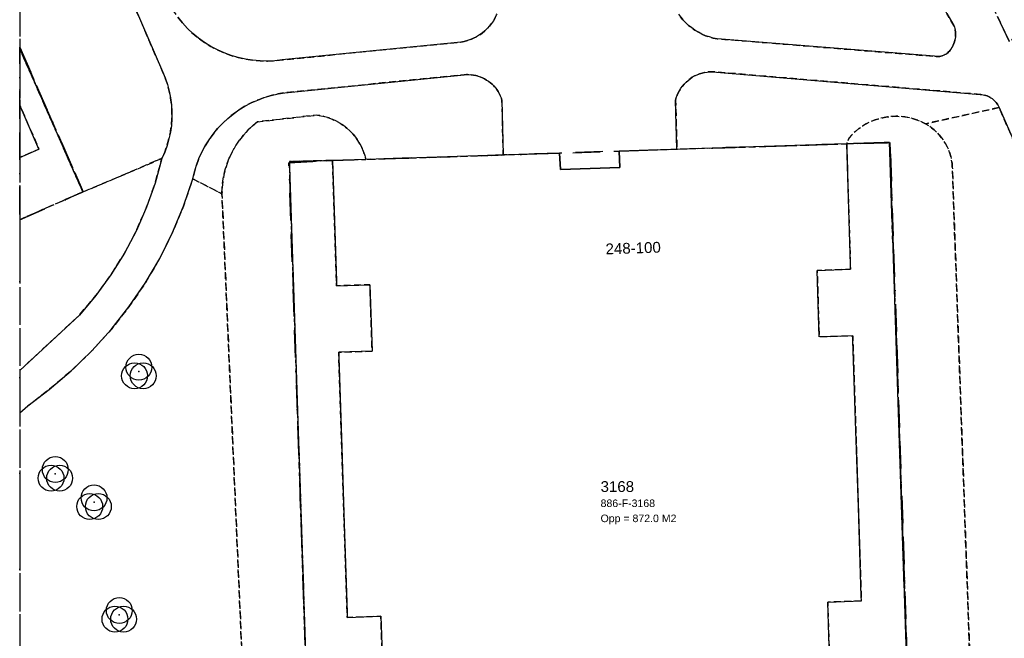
# Model space of a CAD drawing. Header units: millimetres. Extents: x 147731170 to 148246816, y 410327848 to 410827848.
# Tile 18 of 79: x 147731816 to 147777500, y 410640043 to 410668735. Entities that reach past the tile are written whole.
import ezdxf

# ---------------------------------------------------------------- set-up
doc = ezdxf.new("R2010")
doc.units = ezdxf.units.MM
doc.header["$LTSCALE"] = 100
for name, pattern in [('BORDER', [44.45, 12.7, -6.35, 12.7, -6.35, 0, -6.35]), ('HIDDEN', [9.525, 6.35, -3.175]), ('HIDDEN2', [4.7625, 3.175, -1.5875])]:
    doc.linetypes.add(name, pattern=pattern)
for name, color, linetype in [('ADRES_HUISNUMMER', 1, 'Continuous'), ('BEGROEIDTERREINDEEL', 3, 'HIDDEN2'), ('KADASTRALE_CODE', 7, 'Continuous'), ('KADASTRALE_OPPERVLAK', 7, 'Continuous'), ('ONBEGROEIDTERREINDEEL', 15, 'HIDDEN2'), ('PAND', 240, 'Continuous'), ('PERCEEL', 210, 'BORDER'), ('PERCEELNUMMER', 7, 'Continuous'), ('RASTERVERDELING', 8, 'HIDDEN'), ('SCHEIDING', 14, 'HIDDEN2'), ('VEGETATIEOBJECT', 92, 'Continuous'), ('WEGDEEL', 8, 'Continuous')]:
    doc.layers.add(name, color=color, linetype=linetype)
doc.styles.get("Standard").update_dxf_attribs({"font": 'arial.ttf'})

# ---------------------------------------------------------------- blocks, each defined once
blk = doc.blocks.new('VEGETATIEOBJECT')
for centre in [(0, 200), (-200, -200), (200, -200)]:
    blk.add_circle(centre, 600)
blk.add_point((0, 0))

msp = doc.modelspace()

# ---------------------------------------------------------------- linework, layer by layer
at = {"layer": 'BEGROEIDTERREINDEEL', "flags": 128}
for points in [[(147782966, 410671986), (147793701, 410680479), (147792201, 410682401), (147791915, 410682782), (147791615, 410683151), (147791301, 410683508), (147790973, 410683853), (147790632, 410684185), (147790279, 410684503), (147789913, 410684808), (147789752, 410684931), (147789582, 410685042), (147789405, 410685141), (147789221, 410685226), (147789032, 410685298), (147788837, 410685356), (147788639, 410685399), (147788439, 410685429), (147788237, 410685443), (147788034, 410685444), (147787832, 410685429), (147787631, 410685400), (147787433, 410685356), (147785299, 410684382), (147783132, 410683484), (147780934, 410682664), (147778709, 410681922), (147776458, 410681260), (147774186, 410680679), (147771894, 410680178), (147771817, 410680055), (147771749, 410679927), (147771689, 410679794), (147771638, 410679658), (147771597, 410679519), (147771565, 410679377), (147771543, 410679234), (147771530, 410679089), (147771527, 410678944), (147771533, 410678799), (147771550, 410678655), (147771576, 410678512), (147771611, 410678371), (147771656, 410678233), (147771710, 410678098), (147771773, 410677967), (147771845, 410677841), (147773447, 410675645), (147773825, 410675126), (147774188, 410674596), (147774534, 410674055), (147774863, 410673504), (147775176, 410672943), (147775471, 410672373), (147775749, 410671794), (147776038, 410671213), (147776325, 410670631), (147776611, 410670049), (147776896, 410669466), (147777179, 410668883), (147777461, 410668299), (147777742, 410667714), (147782966, 410671986)], [(147752285, 410667697), (147752438, 410667725), (147752588, 410667765), (147752735, 410667815), (147752878, 410667875), (147753016, 410667945), (147753149, 410668026), (147753276, 410668115), (147753396, 410668213), (147753509, 410668320), (147753614, 410668435), (147753711, 410668556), (147753798, 410668685), (147753876, 410668819), (147753944, 410668958), (147754002, 410669102), (147754050, 410669250), (147754087, 410669401), (147753827, 410677420), (147753821, 410677623), (147753800, 410677825), (147753765, 410678024), (147753715, 410678221), (147753652, 410678414), (147753575, 410678602), (147753485, 410678784), (147753383, 410678959), (147753268, 410679126), (147753141, 410679284), (147753003, 410679433), (147752856, 410679572), (147752698, 410679700), (147752532, 410679817), (147752358, 410679921), (147747833, 410680735), (147747479, 410680755), (147747125, 410680753), (147746771, 410680731), (147746419, 410680687), (147746070, 410680623), (147745726, 410680537), (147745388, 410680432), (147745056, 410680306), (147744733, 410680161), (147737180, 410676804), (147737079, 410676725), (147736984, 410676639), (147736894, 410676547), (147736811, 410676449), (147736734, 410676347), (147736664, 410676239), (147736601, 410676127), (147736546, 410676011), (147736499, 410675892), (147736460, 410675770), (147736428, 410675645), (147736405, 410675519), (147736391, 410675391), (147736384, 410675263), (147736386, 410675135), (147736397, 410675007), (147736416, 410674880), (147738365, 410670365), (147738481, 410670042), (147738618, 410669728), (147738776, 410669423), (147738954, 410669130), (147739152, 410668849), (147739367, 410668583), (147739600, 410668331), (147739850, 410668095), (147740114, 410667877), (147740393, 410667677), (147740684, 410667496), (147740987, 410667335), (147741300, 410667195), (147741622, 410667075), (147741951, 410666978), (147742286, 410666903), (147742625, 410666851), (147742967, 410666821), (147743310, 410666814), (147743652, 410666831), (147743993, 410666870), (147752285, 410667697)], [(147766182, 410679367), (147763232, 410679021), (147763134, 410679011), (147763037, 410678994), (147762941, 410678970), (147762847, 410678941), (147762755, 410678905), (147762665, 410678863), (147762579, 410678815), (147762496, 410678762), (147762417, 410678703), (147762342, 410678639), (147762271, 410678570), (147762205, 410678496), (147762144, 410678419), (147762089, 410678337), (147762039, 410678252), (147761995, 410678164), (147761956, 410678073), (147761924, 410677979), (147761899, 410677884), (147761879, 410677787), (147761867, 410677689), (147761860, 410677591), (147761861, 410677492), (147761868, 410677394), (147761881, 410677296), (147762112, 410669510), (147762186, 410669341), (147762271, 410669177), (147762367, 410669019), (147762474, 410668869), (147762591, 410668726), (147762717, 410668592), (147762853, 410668466), (147762996, 410668351), (147763148, 410668245), (147763306, 410668150), (147763470, 410668066), (147763640, 410667994), (147763815, 410667934), (147763993, 410667886), (147764174, 410667850), (147774254, 410667036), (147774305, 410667028), (147774356, 410667024), (147774407, 410667023), (147774459, 410667026), (147774510, 410667033), (147774560, 410667043), (147774610, 410667056), (147774658, 410667073), (147774705, 410667093), (147774751, 410667116), (147774795, 410667143), (147774837, 410667172), (147774877, 410667205), (147774915, 410667240), (147774950, 410667277), (147774982, 410667317), (147775012, 410667359), (147775056, 410667423), (147775095, 410667491), (147775129, 410667560), (147775159, 410667632), (147775185, 410667706), (147775205, 410667781), (147775220, 410667857), (147775230, 410667934), (147775235, 410668012), (147775235, 410668089), (147775230, 410668167), (147775220, 410668244), (147775205, 410668320), (147775184, 410668395), (147775159, 410668469), (147774838, 410669015), (147774514, 410669559), (147774188, 410670102), (147773860, 410670643), (147773529, 410671183), (147773195, 410671721), (147772859, 410672258), (147772156, 410673238), (147771425, 410674197), (147770666, 410675135), (147769880, 410676050), (147769068, 410676941), (147768230, 410677809), (147767367, 410678652), (147767222, 410678789), (147767067, 410678916), (147766904, 410679031), (147766733, 410679134), (147766555, 410679225), (147766371, 410679303), (147766182, 410679367)], [(147735130, 410674010), (147735075, 410674122), (147735012, 410674230), (147734941, 410674333), (147734864, 410674432), (147734780, 410674524), (147734690, 410674611), (147734595, 410674692), (147734494, 410674765), (147734388, 410674832), (147734278, 410674891), (147734164, 410674943), (147734047, 410674986), (147733927, 410675022), (147733805, 410675049), (147733681, 410675068), (147733557, 410675078), (147733432, 410675079), (147733307, 410675073), (147733183, 410675057), (147731816, 410674452), (147731816, 410667403), (147734746, 410660747), (147738414, 410662301), (147738543, 410662594), (147738652, 410662895), (147738740, 410663202), (147738807, 410663515), (147738853, 410663832), (147738877, 410664150), (147738880, 410664470), (147738860, 410664790), (147738820, 410665107), (147738758, 410665421), (147738674, 410665730), (147738570, 410666032), (147738446, 410666327), (147735130, 410674010)], [(147741201, 410660660), (147741211, 410660956), (147741241, 410661251), (147741293, 410661544), (147741365, 410661831), (147741457, 410662113), (147741569, 410662388), (147741700, 410662654), (147741850, 410662910), (147742017, 410663155), (147742201, 410663387), (147742401, 410663606), (147742617, 410663810), (147742846, 410663998), (147745602, 410664312), (147745792, 410664281), (147745979, 410664237), (147746163, 410664180), (147746341, 410664110), (147746515, 410664027), (147746682, 410663931), (147746842, 410663824), (147746993, 410663706), (147747136, 410663577), (147747269, 410663439), (147747392, 410663291), (147747504, 410663135), (147747605, 410662971), (147747693, 410662800), (147747769, 410662623), (147747832, 410662442), (147747882, 410662256), (147754253, 410662461), (147754192, 410665005), (147754157, 410665108), (147754116, 410665209), (147754068, 410665307), (147754014, 410665402), (147753953, 410665492), (147753887, 410665579), (147753815, 410665661), (147753738, 410665738), (147753656, 410665810), (147753570, 410665877), (147753479, 410665938), (147753385, 410665992), (147753287, 410666040), (147753186, 410666082), (147753083, 410666117), (147752978, 410666145), (147752871, 410666166), (147752763, 410666181), (147752654, 410666188), (147752545, 410666187), (147752436, 410666180), (147744125, 410665349), (147743801, 410665296), (147743480, 410665221), (147743166, 410665126), (147742858, 410665010), (147742558, 410664875), (147742268, 410664720), (147741989, 410664547), (147741721, 410664356), (147741467, 410664148), (147741226, 410663924), (147741001, 410663684), (147740792, 410663431), (147740600, 410663164), (147740425, 410662885), (147740270, 410662596), (147740133, 410662297), (147740016, 410661989), (147739920, 410661675), (147739844, 410661355), (147741201, 410660660)], [(147762313, 410662729), (147770187, 410662978), (147770300, 410663263), (147770439, 410663413), (147770589, 410663553), (147770749, 410663682), (147770917, 410663800), (147771093, 410663905), (147771277, 410663997), (147771466, 410664075), (147771661, 410664140), (147771859, 410664191), (147772061, 410664228), (147772265, 410664250), (147772470, 410664257), (147772675, 410664250), (147772879, 410664228), (147773081, 410664192), (147773280, 410664141), (147773474, 410664076), (147773664, 410663998), (147773847, 410663906), (147777257, 410664665), (147777229, 410664725), (147777198, 410664782), (147777162, 410664838), (147777123, 410664891), (147777081, 410664941), (147777035, 410664989), (147776987, 410665033), (147776935, 410665074), (147776881, 410665112), (147776825, 410665146), (147776766, 410665176), (147776706, 410665202), (147776644, 410665224), (147776580, 410665242), (147776516, 410665256), (147776451, 410665265), (147776385, 410665270), (147763962, 410666322), (147763839, 410666319), (147763716, 410666308), (147763595, 410666288), (147763475, 410666260), (147763357, 410666223), (147763243, 410666178), (147763132, 410666125), (147763024, 410666064), (147762922, 410665996), (147762824, 410665921), (147762732, 410665839), (147762647, 410665751), (147762567, 410665657), (147762495, 410665557), (147762429, 410665453), (147762371, 410665344), (147762321, 410665231), (147762280, 410665115), (147762246, 410664997), (147762313, 410662729)], [(147777257, 410664665), (147773847, 410663906), (147773987, 410663820), (147774121, 410663725), (147774248, 410663622), (147774368, 410663510), (147774480, 410663390), (147774585, 410663263), (147774680, 410663130), (147774766, 410662990), (147774843, 410662845), (147774910, 410662695), (147774967, 410662541), (147775013, 410662384), (147775049, 410662224), (147775074, 410662061), (147775088, 410661898), (147776146, 410632276), (147776058, 410631949), (147775948, 410631630), (147775816, 410631318), (147775663, 410631017), (147775489, 410630727), (147775295, 410630450), (147775083, 410630187), (147774852, 410629939), (147774606, 410629708), (147774343, 410629495), (147774067, 410629300), (147773777, 410629125), (147773476, 410628971), (147773165, 410628838), (147772846, 410628727), (147758665, 410628355), (147745726, 410627962), (147745443, 410628048), (147745167, 410628151), (147744898, 410628273), (147744637, 410628413), (147744387, 410628569), (147744147, 410628742), (147743919, 410628930), (147743704, 410629132), (147743503, 410629349), (147743316, 410629578), (147743146, 410629819), (147742991, 410630071), (147742853, 410630332), (147742733, 410630602), (147742631, 410630879), (147742547, 410631162), (147742483, 410631450), (147742437, 410631742), (147742411, 410632037), (147742404, 410632332), (147742417, 410632627), (147741201, 410660660), (147739844, 410661355), (147739418, 410660091), (147738906, 410658858), (147738312, 410657664), (147737638, 410656512), (147736886, 410655410), (147736061, 410654361), (147735166, 410653371), (147734206, 410652445), (147733185, 410651586), (147732201, 410650821), (147731816, 410650507), (147731816, 410627363), (147751932, 410611342), (147751625, 410611736), (147787578, 410639753), (147786333, 410641319), (147785187, 410642958), (147784143, 410644665), (147783205, 410646432), (147782377, 410648254), (147781663, 410650122), (147781064, 410652031), (147780735, 410653893), (147780334, 410655741), (147779860, 410657571), (147779315, 410659382), (147778698, 410661169), (147778012, 410662931), (147777257, 410664665)], [(147775088, 410661898), (147775074, 410662061), (147775049, 410662224), (147775013, 410662384), (147774967, 410662541), (147774910, 410662695), (147774843, 410662845), (147774766, 410662990), (147774680, 410663130), (147774585, 410663263), (147774480, 410663390), (147774368, 410663510), (147774248, 410663622), (147774121, 410663725), (147773987, 410663820), (147773847, 410663906), (147773664, 410663998), (147773474, 410664076), (147773280, 410664141), (147773081, 410664192), (147772879, 410664228), (147772675, 410664250), (147772470, 410664257), (147772265, 410664250), (147772061, 410664228), (147771859, 410664191), (147771661, 410664140), (147771466, 410664075), (147771277, 410663997), (147771093, 410663905), (147770917, 410663800), (147770749, 410663682), (147770589, 410663553), (147770439, 410663413), (147770300, 410663263), (147770187, 410662978), (147772176, 410663043), (147773210, 410631812), (147745350, 410630904), (147744329, 410662154), (147746333, 410662206), (147747882, 410662256), (147747832, 410662442), (147747769, 410662623), (147747693, 410662800), (147747605, 410662971), (147747504, 410663135), (147747392, 410663291), (147747269, 410663439), (147747136, 410663577), (147746993, 410663706), (147746842, 410663824), (147746682, 410663931), (147746515, 410664027), (147746341, 410664110), (147746163, 410664180), (147745979, 410664237), (147745792, 410664281), (147745602, 410664312), (147742846, 410663998), (147742617, 410663810), (147742401, 410663606), (147742201, 410663387), (147742017, 410663155), (147741850, 410662910), (147741700, 410662654), (147741569, 410662388), (147741457, 410662113), (147741365, 410661831), (147741293, 410661544), (147741241, 410661251), (147741211, 410660956), (147741201, 410660660), (147742417, 410632627), (147742404, 410632332), (147742411, 410632037), (147742437, 410631742), (147742483, 410631450), (147742547, 410631162), (147742631, 410630879), (147742733, 410630602), (147742853, 410630332), (147742991, 410630071), (147743146, 410629819), (147743316, 410629578), (147743503, 410629349), (147743704, 410629132), (147743919, 410628930), (147744147, 410628742), (147744387, 410628569), (147744637, 410628413), (147744898, 410628273), (147745167, 410628151), (147745443, 410628048), (147745726, 410627962), (147758665, 410628355), (147772846, 410628727), (147773165, 410628838), (147773476, 410628971), (147773777, 410629125), (147774067, 410629300), (147774343, 410629495), (147774606, 410629708), (147774852, 410629939), (147775083, 410630187), (147775295, 410630450), (147775489, 410630727), (147775663, 410631017), (147775816, 410631318), (147775948, 410631630), (147776058, 410631949), (147776146, 410632276), (147775088, 410661898)], [(147731816, 410652469), (147734584, 410655033), (147735351, 410655938), (147736050, 410656896), (147736678, 410657902), (147737231, 410658951), (147737707, 410660038), (147738101, 410661157), (147738414, 410662301), (147734746, 410660747), (147731816, 410659459), (147731816, 410652469)]]:
    msp.add_lwpolyline(points, dxfattribs=at)
at = {"layer": 'ONBEGROEIDTERREINDEEL', "flags": 128}
for points in [[(147731816, 410659459), (147734746, 410660747), (147731816, 410667403), (147731816, 410664775), (147732710, 410662737), (147731816, 410662344), (147731816, 410659459)], [(147746513, 410656604), (147746333, 410662206), (147744329, 410662154), (147745350, 410630904), (147773210, 410631812), (147772176, 410663043), (147770187, 410662978), (147770356, 410657381), (147770363, 410657163), (147768816, 410657109), (147768915, 410654027), (147770470, 410654077), (147770478, 410653840), (147770612, 410649669), (147770727, 410646127), (147770860, 410641994), (147770867, 410641778), (147769307, 410641719), (147769407, 410638634), (147770970, 410638687), (147770978, 410638463), (147771126, 410634090), (147762759, 410633817), (147755750, 410633589), (147747276, 410633313), (147747119, 410637703), (147747111, 410637930), (147748674, 410637983), (147748574, 410641069), (147747014, 410641010), (147747006, 410641243), (147746874, 410645357), (147746759, 410648899), (147746625, 410653064), (147746617, 410653309), (147748166, 410653358), (147748067, 410656441), (147746520, 410656391), (147746513, 410656604)]]:
    msp.add_lwpolyline(points, dxfattribs=at)
at = {"layer": 'PAND', "flags": 128}
for points in [[(147731816, 410662344), (147732710, 410662737), (147731816, 410664775), (147731816, 410662344)], [(147769407, 410638634), (147769307, 410641719), (147770867, 410641778), (147770860, 410641994), (147770727, 410646127), (147770612, 410649669), (147770478, 410653840), (147770470, 410654077), (147768915, 410654027), (147768816, 410657109), (147770363, 410657163), (147770356, 410657381), (147770187, 410662978), (147759636, 410662644), (147759660, 410661874), (147756902, 410661782), (147756866, 410662545), (147747882, 410662256), (147746333, 410662206), (147746513, 410656604), (147746520, 410656391), (147748067, 410656441), (147748166, 410653358), (147746617, 410653309), (147746625, 410653064), (147746759, 410648899), (147746874, 410645357), (147747006, 410641243), (147747014, 410641010), (147748574, 410641069), (147748674, 410637983)]]:
    msp.add_lwpolyline(points, dxfattribs=at)
at = {"layer": 'PERCEEL', "flags": 128}
for points in [[(147731816, 410557429), (147739184, 410550715), (147743608, 410546683), (147745553, 410544911), (147806057, 410489776), (147820962, 410476194), (147833761, 410473437), (147864868, 410470702), (147887042, 410468695), (147889280, 410468722), (147889180, 410468781), (147885967, 410470779), (147882797, 410472842), (147879670, 410474971), (147876587, 410477165), (147873551, 410479422), (147870563, 410481741), (147861137, 410489234), (147858302, 410491565), (147855515, 410493954), (147852779, 410496400), (147850093, 410498901), (147847459, 410501457), (147844878, 410504067), (147833540, 410515379), (147830656, 410518158), (147827732, 410520895), (147824767, 410523588), (147817362, 410530327), (147814444, 410533072), (147811572, 410535866), (147808748, 410538709), (147805973, 410541599), (147803247, 410544535), (147790647, 410558339), (147783252, 410566441), (147816591, 410595343), (147818011, 410599033), (147851533, 410627456), (147853137, 410630098), (147865327, 410639289), (147865338, 410639297), (147864837, 410639948), (147864802, 410639993), (147863794, 410641305), (147899558, 410668880), (147939554, 410699692), (147939580, 410699669), (147945395, 410704135), (147952550, 410709650), (147954726, 410709238), (147954762, 410709231), (147967817, 410706824), (147971413, 410706161), (147988277, 410703054), (147998437, 410701813), (147999144, 410701705), (148026887, 410671549), (148040397, 410656826), (148040469, 410656889), (148049034, 410647103), (148055826, 410639399), (148065960, 410627823), (148065932, 410627787), (148073607, 410619017), (148080915, 410610630), (148082093, 410611648), (148083234, 410612634), (148083288, 410612681), (148089815, 410605254), (148101146, 410592361), (148115356, 410576112), (148115204, 410575963), (148124565, 410565341), (148129740, 410559446), (148127296, 410557236), (148124443, 410554655), (148132486, 410545629), (148139507, 410537708), (148144184, 410532207), (148137438, 410525343), (148137928, 410524786), (148147143, 410529998), (148148144, 410530628), (148151552, 410532743), (148160825, 410538289), (148168654, 410546537), (148180765, 410559458), (148183890, 410556241), (148186392, 410558246), (148185863, 410558994), (148184412, 410557953), (148175571, 410570342), (148176980, 410571347), (148170049, 410581086), (148166704, 410576538), (148166459, 410576205), (148165491, 410574889), (148110157, 410652969), (148096074, 410646832), (148037169, 410709724), (148036507, 410710484), (148035143, 410711938), (148033699, 410713319), (148032209, 410714661), (148030677, 410715948), (148029086, 410717152), (148027446, 410718314), (148025768, 410719392), (148024024, 410720380), (148022261, 410721332), (148020471, 410722224), (148018659, 410723069), (147995875, 410733425), (147995417, 410733657), (147994976, 410733921), (147994931, 410733845), (147986316, 410737761), (147986362, 410737876), (147986784, 410737711), (147987228, 410737616), (147987681, 410737595), (147988131, 410737646), (147988568, 410737770), (147988978, 410737963), (147989352, 410738219), (147989680, 410738532), (147989953, 410738894), (147990164, 410739296), (147990873, 410741444), (147991480, 410744476), (147991708, 410745906), (147986823, 410747743), (147965231, 410752973), (147933523, 410759121), (147896410, 410766122), (147849186, 410775231), (147806992, 410783211), (147731816, 410797579), (147731816, 410557429)], [(147731816, 410659456), (147734767, 410660754), (147731816, 410667463), (147731816, 410659456)], [(147731816, 410667463), (147734767, 410660754), (147731816, 410659456), (147731816, 410667463)], [(147772202, 410663031), (147770187, 410662978), (147759636, 410662644), (147756866, 410662545), (147754253, 410662461), (147747882, 410662256), (147746333, 410662206), (147744305, 410662102), (147745372, 410630855), (147773231, 410631821), (147772202, 410663031)], [(147745372, 410630855), (147744305, 410662102), (147746333, 410662206), (147747882, 410662256), (147754253, 410662461), (147756866, 410662545), (147759636, 410662644), (147770187, 410662978), (147772202, 410663031), (147773231, 410631821), (147745372, 410630855)]]:
    msp.add_lwpolyline(points, dxfattribs=at)
at = {"layer": 'RASTERVERDELING', "flags": 128}
msp.add_lwpolyline([(147731816, 410327848), (148231816, 410327848), (148231816, 410827848), (147731816, 410827848), (147731816, 410327848)], dxfattribs=at)
at = {"layer": 'SCHEIDING', "flags": 128}
for points in [[(147734746, 410660747), (147731816, 410667403)], [(147745350, 410630904), (147773210, 410631812), (147772176, 410663043), (147770187, 410662978)], [(147746333, 410662206), (147744329, 410662154), (147745350, 410630904)]]:
    msp.add_lwpolyline(points, dxfattribs=at)
at = {"layer": 'WEGDEEL', "flags": 128}
for points in [[(147735130, 410674010), (147738446, 410666327), (147738570, 410666032), (147738674, 410665730), (147738758, 410665421), (147738820, 410665107), (147738860, 410664790), (147738880, 410664470), (147738877, 410664150), (147738853, 410663832), (147738807, 410663515), (147738740, 410663202), (147738652, 410662895), (147738543, 410662594), (147738414, 410662301), (147738101, 410661157), (147737707, 410660038), (147737231, 410658951), (147736678, 410657902), (147736050, 410656896), (147735351, 410655938), (147734584, 410655033), (147731816, 410652469), (147731816, 410650507)], [(147753876, 410668819), (147753798, 410668685), (147753711, 410668556), (147753614, 410668435), (147753509, 410668320), (147753396, 410668213), (147753276, 410668115), (147753149, 410668026), (147753016, 410667945), (147752878, 410667875), (147752735, 410667815), (147752588, 410667765), (147752438, 410667725), (147752285, 410667697), (147743993, 410666870), (147743652, 410666831), (147743310, 410666814), (147742967, 410666821), (147742625, 410666851), (147742286, 410666903), (147741951, 410666978), (147741622, 410667075), (147741300, 410667195), (147740987, 410667335), (147740684, 410667496), (147740393, 410667677), (147740114, 410667877), (147739850, 410668095), (147739600, 410668331), (147739367, 410668583), (147739152, 410668849)], [(147774838, 410669015), (147775159, 410668469), (147775184, 410668395), (147775205, 410668320), (147775220, 410668244), (147775230, 410668167), (147775235, 410668089), (147775235, 410668012), (147775230, 410667934), (147775220, 410667857), (147775205, 410667781), (147775185, 410667706), (147775159, 410667632), (147775129, 410667560), (147775095, 410667491), (147775056, 410667423), (147775012, 410667359), (147774982, 410667317), (147774950, 410667277), (147774915, 410667240), (147774877, 410667205), (147774837, 410667172), (147774795, 410667143), (147774751, 410667116), (147774705, 410667093), (147774658, 410667073), (147774610, 410667056), (147774560, 410667043), (147774510, 410667033), (147774459, 410667026), (147774407, 410667023), (147774356, 410667024), (147774305, 410667028), (147774254, 410667036), (147764174, 410667850), (147763993, 410667886), (147763815, 410667934), (147763640, 410667994), (147763470, 410668066), (147763306, 410668150), (147763148, 410668245), (147762996, 410668351), (147762853, 410668466), (147762717, 410668592), (147762591, 410668726), (147762474, 410668869)], [(147777742, 410667714), (147777461, 410668299), (147777179, 410668883)], [(147731816, 410650507), (147732201, 410650821), (147733185, 410651586), (147734206, 410652445), (147735166, 410653371), (147736061, 410654361), (147736886, 410655410), (147737638, 410656512), (147738312, 410657664), (147738906, 410658858), (147739418, 410660091), (147739844, 410661355), (147739920, 410661675), (147740016, 410661989), (147740133, 410662297), (147740270, 410662596), (147740425, 410662885), (147740600, 410663164), (147740792, 410663431), (147741001, 410663684), (147741226, 410663924), (147741467, 410664148), (147741721, 410664356), (147741989, 410664547), (147742268, 410664720), (147742558, 410664875), (147742858, 410665010), (147743166, 410665126), (147743480, 410665221), (147743801, 410665296), (147744125, 410665349), (147752436, 410666180), (147752545, 410666187), (147752654, 410666188), (147752763, 410666181), (147752871, 410666166), (147752978, 410666145), (147753083, 410666117), (147753186, 410666082), (147753287, 410666040), (147753385, 410665992), (147753479, 410665938), (147753570, 410665877), (147753656, 410665810), (147753738, 410665738), (147753815, 410665661), (147753887, 410665579), (147753953, 410665492), (147754014, 410665402), (147754068, 410665307), (147754116, 410665209), (147754157, 410665108), (147754192, 410665005), (147754253, 410662461), (147756866, 410662545), (147756902, 410661782), (147759660, 410661874), (147759636, 410662644), (147762313, 410662729), (147762246, 410664997), (147762280, 410665115), (147762321, 410665231), (147762371, 410665344), (147762429, 410665453), (147762495, 410665557), (147762567, 410665657), (147762647, 410665751), (147762732, 410665839), (147762824, 410665921), (147762922, 410665996), (147763024, 410666064), (147763132, 410666125), (147763243, 410666178), (147763357, 410666223), (147763475, 410666260), (147763595, 410666288), (147763716, 410666308), (147763839, 410666319), (147763962, 410666322), (147776385, 410665270), (147776451, 410665265), (147776516, 410665256), (147776580, 410665242), (147776644, 410665224), (147776706, 410665202), (147776766, 410665176), (147776825, 410665146), (147776881, 410665112), (147776935, 410665074), (147776987, 410665033), (147777035, 410664989), (147777081, 410664941), (147777123, 410664891), (147777162, 410664838), (147777198, 410664782), (147777229, 410664725), (147777257, 410664665), (147778012, 410662931)]]:
    msp.add_lwpolyline(points, dxfattribs=at)

# ---------------------------------------------------------------- block references
at = {"layer": 'VEGETATIEOBJECT'}
for p in [(147737346, 410652419), (147733469, 410647671), (147735265, 410646355), (147736437, 410641133)]:
    msp.add_blockref('VEGETATIEOBJECT', p, dxfattribs=at)

# ---------------------------------------------------------------- texts
at = {"layer": 'ADRES_HUISNUMMER'}
msp.add_text('248-100', height=500, rotation=1.9, dxfattribs=at).set_placement((147759008, 410657850))
at = {"layer": 'KADASTRALE_CODE'}
msp.add_text('886-F-3168', height=350, dxfattribs=at).set_placement((147758768, 410646131))
at = {"layer": 'KADASTRALE_OPPERVLAK'}
msp.add_text('Opp = 872.0 M2', height=350, dxfattribs=at).set_placement((147758768, 410645431))
at = {"layer": 'PERCEELNUMMER'}
msp.add_text('3168', height=500, dxfattribs=at).set_placement((147758768, 410646831))

doc.saveas('drawing.dxf')
